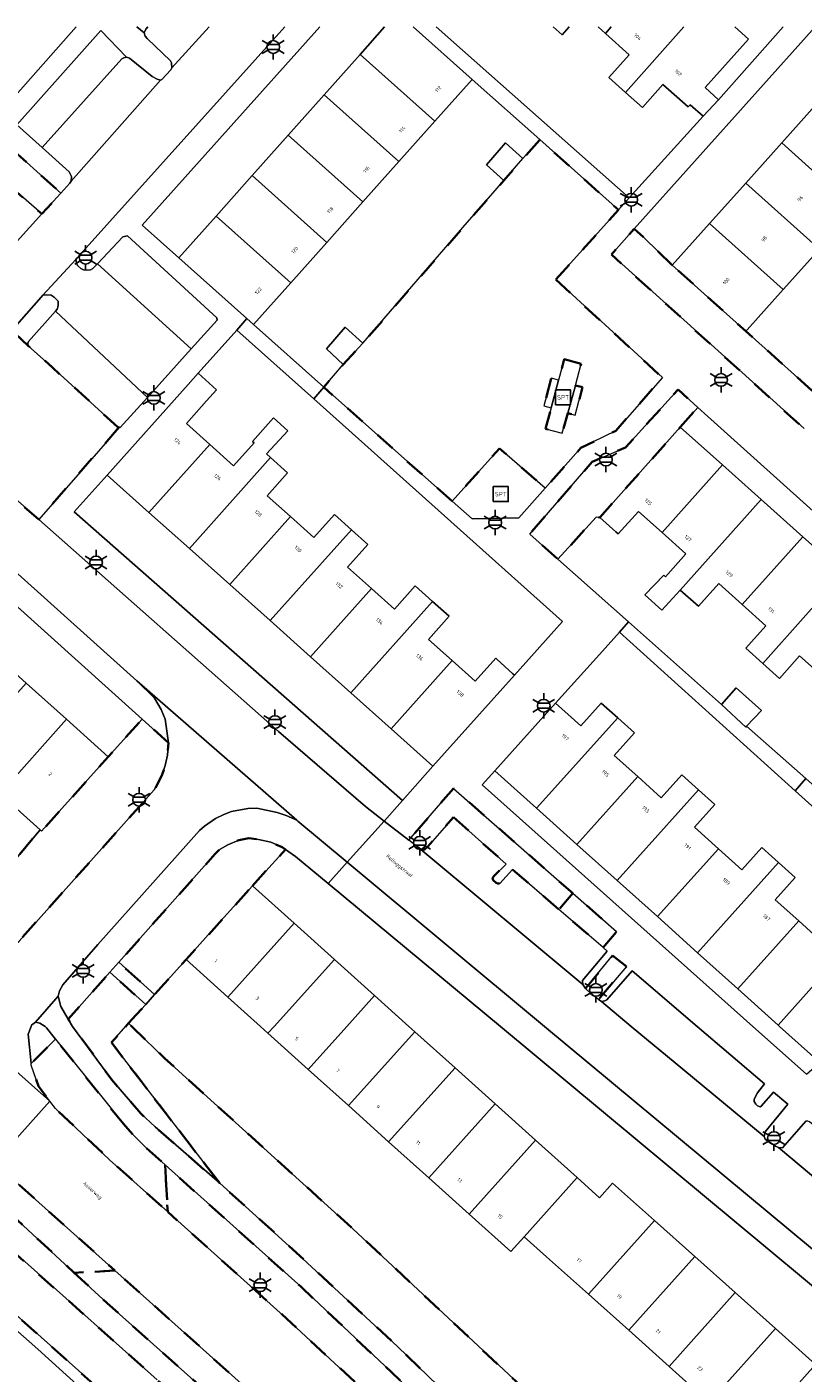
# Model space of a CAD drawing. Extents: x 105780 to 185197, y 477999 to 525027.
# Tile 100 of 256: x 106409 to 106486, y 479965 to 480100. Entities that reach past the tile are written whole.
import ezdxf
from ezdxf.enums import TextEntityAlignment as Align

# ---------------------------------------------------------------- set-up
doc = ezdxf.new("R2010")
doc.units = 0
doc.linetypes.add('XX-HIDDEN', pattern=[4, 2, -2])
for name, color, linetype, lineweight in [('B-GV-GR-HAAG_01-G', 252, 'GR-HAAG1', 13), ('B-GV-GR-MATERIAALGRENS-G', 252, 'XX-HIDDEN', 35), ('B-RO-IE-MEUBILAIR_WEGMEUBILAIR-S', 252, 'Continuous', 25), ('B-XX-KG-KADASTRAAL_BEBOUWING-G', 252, 'Continuous', 20), ('B1-WE-OG-BEBOUWING-T18', 7, 'Continuous', 18), ('B1-WE-OG-TERREIN_ERF-GV', 252, 'Continuous', 18), ('B1-WE-OG-TOPOGRAFIE-T18', 10, 'Continuous', 18), ('B1-WE-VH-VERHARDING_ASFALT-GV', 252, 'Continuous', 18), ('B1-WE-VH-VERHARDING_BETONSTRAATSTEEN-GV', 252, 'Continuous', 18), ('B1-WE-VH-VERHARDING_TEGEL-GV', 252, 'Continuous', 18), ('B1-WE-VH-VERHARDING_TEGEL_RUBBER-GV', 252, 'Continuous', 18)]:
    doc.layers.add(name, color=color, linetype=linetype, lineweight=lineweight)
doc.styles.add('NLCS-ISO', font='NLCS-ISO.ttf')
doc.styles.add('NLCS-ISO-M200-T18', font='NLCS-ISO.ttf', dxfattribs={"height": 0.36})
doc.linetypes.add('GR-HAAG1', pattern='A,6,[176,NLCS.shx,S=0.125,R=0,X=0,Y=0],-2', length=8)

# ---------------------------------------------------------------- blocks, each defined once
blk = doc.blocks.new('B-SIE-WEG_LICHTMAST-SO')
at = {"ltscale": 0.1}
for p, q in [((-1.1, 0.63), (-2.19, 1.27)), ((0, 1.27), (0, 2.53)), ((1.1, 0.63), (2.19, 1.27)), ((-1.1, -0.63), (-2.19, -1.27)), ((0, -1.27), (0, -2.53)), ((1.1, -0.63), (2.19, -1.27))]:
    blk.add_line(p, q, dxfattribs=at)
at = {"flags": 128}
for points in [[(-1.16, 0.5), (1.16, 0.5)], [(-1.16, -0.5), (1.16, -0.5)]]:
    blk.add_lwpolyline(points, dxfattribs=at)
at = {"ltscale": 0.1}
blk.add_circle((0, 0), 1.27, dxfattribs=at)
at = {"style": 'NLCS-ISO'}
blk.add_attdef('TYPE', text='', height=1.8, dxfattribs=at).set_placement((0, 2.53), align=Align.BOTTOM_CENTER)
blk = doc.blocks.new('SIE-WEG_SPEELTOESTEL-SO')
at = {"flags": 128}
blk.add_lwpolyline([(-0.75, -0.75), (0.75, -0.75), (0.75, 0.75), (-0.75, 0.75)], close=True, dxfattribs=at)
at = {"style": 'NLCS-ISO'}
blk.add_text('SPT', height=0.45, dxfattribs=at).set_placement((0, 0), align=Align.MIDDLE_CENTER)

msp = doc.modelspace()

# ---------------------------------------------------------------- linework, layer by layer
at = {"layer": 'B-GV-GR-HAAG_01-G', "flags": 128}
for points in [[(106418.253, 480096.819), (106418.447, 480096.934), (106418.729, 480096.999), (106416.167, 480099.646), (106407.735, 480090.218), (106410.287, 480087.964), (106414.424, 480092.563)], [(106422.938, 480028.363), (106420.286, 480030.748), (106416.9, 480026.975), (106410.221, 480019.531), (106410.071, 480019.666), (106404.687, 480013.276), (106401.328, 480009.621), (106401.572, 480009.483), (106404.418, 480008.109), (106406.456, 480007.693), (106407.007, 480007.781), (106407.461, 480008.049), (106407.969, 480008.523), (106421.51, 480023.673), (106422.255, 480025.108), (106422.609, 480026.095), (106422.824, 480027.14)], [(106431.332, 480014.078), (106434.636, 480017.706), (106434.298, 480017.937), (106433.183, 480018.434), (106431.932, 480018.702), (106430.977, 480018.839), (106429.978, 480018.635), (106428.879, 480018.171), (106428.082, 480017.728), (106427.608, 480017.256), (106417.952, 480006.413), (106421.537, 480003.191), (106422.487, 480004.244), (106424.686, 480006.683), (106426.901, 480009.147)], [(106418.94, 480000.31), (106419.69, 480001.142), (106420.648, 480002.204), (106417.069, 480005.421), (106414.247, 480002.252), (106412.893, 480000.731), (106413.33, 480000), (106417.26, 479994.66), (106420.16, 479991.27), (106421.58, 479989.95), (106428.05, 479984.31), (106417.212, 479998.393)]]:
    msp.add_lwpolyline(points, close=True, dxfattribs=at)
msp.add_lwpolyline([(106419.748, 480100.013), (106420.505, 480099.406), (106420.648, 480099.787), (106420.847, 480100.013)], dxfattribs=at)
at = {"layer": 'B-GV-GR-MATERIAALGRENS-G', "flags": 128}
for points in [[(106406.845, 480084.265), (106410.257, 480081.294), (106412.164, 480083.394), (106406.324, 480088.635), (106398.769, 480080.066), (106402.268, 480079.243)], [(106461.679, 480074.728), (106467.957, 480081.715), (106460.08, 480088.736), (106458.402, 480086.836), (106456.488, 480084.649), (106454.731, 480082.623), (106452.832, 480080.432), (106442.383, 480068.38), (106440.403, 480066.219), (106438.469, 480063.964), (106451.306, 480052.559), (106456.053, 480057.842), (106460.625, 480053.871), (106464.192, 480057.884), (106467.686, 480059.61), (106472.35, 480064.929)], [(106473.332, 480076.178), (106470.536, 480078.906), (106469.536, 480079.795), (106467.246, 480077.239), (106486.54, 480059.815), (106488.797, 480062.296), (106480.709, 480069.556)], [(106417.978, 480059.946), (106417.839, 480060.004), (106411.307, 480065.922), (106408.888, 480068.114), (106407.265, 480069.641), (106404.808, 480066.835), (106404.228, 480066.172), (106403.366, 480064.711), (106402.985, 480063.875), (106402.743, 480062.98), (106402.572, 480062.023), (106402.49, 480061.021), (106402.688, 480058.638), (106403.094, 480057.4), (106403.683, 480056.444), (106404.434, 480055.601), (106409.94, 480050.718)], [(106462.538, 480066.777), (106464.237, 480066.315), (106463.646, 480064.146), (106464.37, 480063.949), (106463.615, 480061.174), (106462.891, 480061.371), (106462.34, 480059.346), (106460.642, 480059.808), (106461.215, 480061.889), (106460.492, 480062.086), (106461.247, 480064.861), (106461.971, 480064.664)], [(106474.141, 480059.959), (106475.905, 480061.936), (106473.919, 480063.721), (106468.662, 480057.939), (106465.318, 480056.493), (106459.081, 480049.259), (106461.901, 480046.761), (106465.734, 480050.962), (106466.083, 480050.93)], [(106422.938, 480028.363), (106420.286, 480030.748), (106416.9, 480026.975), (106410.221, 480019.531), (106410.071, 480019.666), (106404.687, 480013.276), (106401.328, 480009.621), (106401.572, 480009.483), (106404.418, 480008.109), (106406.456, 480007.693), (106407.007, 480007.781), (106407.461, 480008.049), (106407.969, 480008.523), (106421.51, 480023.673), (106422.255, 480025.108), (106422.609, 480026.095), (106422.824, 480027.14)], [(106451.445, 480020.943), (106456.733, 480016.243), (106455.483, 480015.026), (106455.361, 480014.849), (106455.426, 480014.634), (106455.731, 480014.368), (106455.889, 480014.294), (106456.09, 480014.308), (106457.344, 480015.711), (106461.992, 480011.71), (106463.392, 480013.321), (106451.45, 480023.813), (106446.967, 480018.637), (106448.19, 480017.714), (106448.513, 480017.685), (106448.895, 480018.016)], [(106431.332, 480014.078), (106434.636, 480017.706), (106434.298, 480017.937), (106433.183, 480018.434), (106431.932, 480018.702), (106430.977, 480018.839), (106429.978, 480018.635), (106428.879, 480018.171), (106428.082, 480017.728), (106427.608, 480017.256), (106417.952, 480006.413), (106421.537, 480003.191), (106422.487, 480004.244), (106424.686, 480006.683), (106426.901, 480009.147)], [(106463.392, 480013.321), (106461.992, 480011.71), (106466.425, 480007.894), (106467.751, 480009.491)], [(106468.769, 480005.996), (106467.375, 480007.087), (106464.649, 480003.79), (106465.19, 480003.287), (106465.958, 480002.682)], [(106418.94, 480000.31), (106419.69, 480001.142), (106420.648, 480002.204), (106417.069, 480005.421), (106414.247, 480002.252), (106412.893, 480000.731), (106413.33, 480000), (106417.26, 479994.66), (106420.16, 479991.27), (106421.58, 479989.95), (106428.05, 479984.31), (106417.212, 479998.393)], [(106420.603, 479998.693), (106419.259, 480000), (106418.94, 480000.31), (106417.212, 479998.393), (106428.05, 479984.31), (106435.01, 479978.02), (106445.84, 479967.97), (106452.92, 479961.13), (106458.683, 479954.632), (106459.27, 479953.97), (106464.8, 479946.84), (106469.77, 479939.59), (106471.494, 479936.691), (106480.339, 479943.543), (106479.313, 479944.483), (106479.3, 479944.47), (106463.01, 479959.53), (106441.35, 479979.78), (106422.53, 479996.82)], [(106418.42, 479990.24), (106411.609, 479998.729), (106409.18, 479996.29), (106409.2, 479996.12), (106409.91, 479994.02), (106411.068, 479992.51), (106411.62, 479991.79), (106417.03, 479986.66), (106422.845, 479981.441), (106422.592, 479986.137), (106420.65, 479987.88), (106419.48, 479989.06)], [(106405.47, 479986.32), (106404.16, 479987.06), (106402.832, 479987.445), (106401.65, 479984.75), (106405.17, 479982.99), (106405.59, 479982.65), (106413.504, 479975.344), (106417.568, 479975.563), (106406.78, 479985.21)], [(106422.592, 479986.137), (106422.845, 479981.441), (106434.78, 479970.73), (106443.35, 479962.76), (106449.91, 479956.13), (106455.8, 479949.16), (106461.74, 479941.33), (106462.934, 479939.598), (106467.11, 479933.54), (106471.38, 479926.055), (106472.124, 479924.751), (106472.86, 479923.46), (106474.232, 479920.508), (106474.865, 479919.147), (106477.516, 479920.438), (106476.86, 479921.787), (106475.32, 479924.95), (106474.733, 479926.092), (106474.047, 479927.426), (106471.85, 479931.7), (106468.45, 479937.4), (106465.732, 479941.468), (106465.45, 479941.89), (106462.04, 479946.73), (106458.6, 479951.17), (106454.36, 479956.15), (106450.9, 479959.89), (106445.21, 479965.42), (106436.19, 479973.93)], [(106405.37, 479979.27), (106404.08, 479980.34), (106400.143, 479982.664), (106397.702, 479980.019), (106418.599, 479961.389), (106419.387, 479960.687), (106427.37, 479953.57), (106430.67, 479950.46), (106443.35, 479934.17), (106443.85, 479933.59), (106446.51, 479930.08), (106446.507, 479930.078), (106447.322, 479929.029), (106447.77, 479929.49), (106452.44, 479922.62), (106453.243, 479921.365), (106455.85, 479915.96), (106455.47, 479915.78), (106458.97, 479909.22), (106461.74, 479903.54), (106464.18, 479894.179), (106464.37, 479894.2), (106471.55, 479867.87), (106471.75, 479862.77), (106474.03, 479826.461), (106477.342, 479850.052), (106476.95, 479857.3), (106476.38, 479866.31), (106475.74, 479871.99), (106474.16, 479880.85), (106472.43, 479888.14), (106470.08, 479896.05), (106465.37, 479908.43), (106461.02, 479917.57), (106457.27, 479924.51), (106452.87, 479931.19), (106448.87, 479936.59), (106448.3, 479937.36), (106441.86, 479945.41), (106434.57, 479952.97), (106426.37, 479960.57), (106422.529, 479963.989), (106421.799, 479964.639)], [(106417.568, 479975.563), (106413.504, 479975.344), (106416.78, 479972.32), (106433.48, 479957.43), (106440.63, 479950.24), (106444.176, 479946.131), (106448.31, 479941.34), (106454.29, 479933.31), (106459.14, 479926.08), (106463.16, 479918.84), (106466.47, 479911.88), (106469.63, 479904.54), (106472.3, 479897.27), (106474.4, 479890.43), (106476.2, 479882.86), (106477.51, 479875.61), (106478.54, 479868.64), (106479.072, 479863.026), (106479.2, 479861.67), (106480.42, 479840.32), (106480.526, 479837.91), (106483.197, 479840.849), (106482.29, 479856.86), (106481.71, 479866.38), (106480.65, 479874.68), (106479.65, 479880.29), (106477.74, 479888.89), (106474.16, 479900.65), (106469.95, 479911.29), (106465.61, 479920.33), (106462.11, 479926.65), (106458.23, 479932.77), (106452.66, 479940.71), (106447.41, 479947.15), (106442, 479953.12), (106437.94, 479957.2), (106434.3, 479960.6)]]:
    msp.add_lwpolyline(points, close=True, dxfattribs=at)
at = {"layer": 'B-XX-KG-KADASTRAAL_BEBOUWING-G', "flags": 128}
for points in [[(106444.559, 480100.013), (106442.096, 480097.249), (106449.585, 480090.574), (106453.318, 480094.763), (106447.428, 480100.013)], [(106461.428, 480100.013), (106462.311, 480099.225), (106463.014, 480100.013)], [(106465.915, 480100.013), (106466.651, 480099.356), (106467.237, 480100.013)], [(106467.237, 480100.013), (106466.651, 480099.356), (106469.032, 480097.232), (106466.998, 480094.952), (106468.671, 480093.46), (106474.514, 480100.013)], [(106474.514, 480100.013), (106468.671, 480093.46), (106470.352, 480091.961), (106472.396, 480094.252), (106474.918, 480092.003), (106475.122, 480092.232), (106476.423, 480091.072), (106477.98, 480092.716), (106476.642, 480093.936), (106480.979, 480098.799), (106479.618, 480100.013)]]:
    msp.add_lwpolyline(points, dxfattribs=at)
for points in [[(106442.096, 480097.249), (106438.495, 480093.21), (106445.984, 480086.535), (106449.585, 480090.574)], [(106438.495, 480093.21), (106434.895, 480089.17), (106442.384, 480082.495), (106445.984, 480086.535)], [(106487.928, 480092.438), (106484.312, 480088.41), (106491.689, 480081.788), (106495.305, 480085.815)], [(106434.895, 480089.17), (106431.294, 480085.13), (106438.783, 480078.455), (106442.384, 480082.495)], [(106458.402, 480086.836), (106456.668, 480088.409), (106454.744, 480086.2), (106456.488, 480084.649)], [(106484.312, 480088.41), (106480.697, 480084.382), (106488.074, 480077.76), (106491.689, 480081.788)], [(106431.294, 480085.13), (106427.694, 480081.091), (106435.183, 480074.416), (106438.783, 480078.455)], [(106480.697, 480084.382), (106477.081, 480080.355), (106484.458, 480073.733), (106488.074, 480077.76)], [(106427.694, 480081.091), (106423.96, 480076.902), (106430.778, 480070.825), (106431.449, 480070.227), (106435.183, 480074.416)], [(106477.081, 480080.355), (106473.332, 480076.178), (106480.709, 480069.556), (106480.836, 480069.698), (106484.458, 480073.733)], [(106442.383, 480068.38), (106440.603, 480069.962), (106438.725, 480067.807), (106440.403, 480066.219)], [(106427.054, 480058.229), (106424.716, 480060.319), (106426.744, 480062.587), (106427.744, 480063.705), (106425.895, 480065.359), (106424.895, 480064.241), (106416.789, 480055.175), (106420.976, 480051.431)], [(106433.146, 480056.916), (106432.74, 480057.278), (106434.868, 480059.606), (106433.429, 480060.891), (106431.34, 480058.531), (106431.499, 480058.388), (106429.445, 480056.091), (106427.054, 480058.229), (106420.976, 480051.431), (106425.014, 480047.821)], [(106478.365, 480056.189), (106474.141, 480059.959), (106466.083, 480050.93), (106467.711, 480049.477), (106467.935, 480049.277), (106469.95, 480051.535), (106472.322, 480049.418)], [(106435.132, 480051.012), (106432.799, 480053.098), (106434.85, 480055.392), (106433.146, 480056.916), (106425.014, 480047.821), (106429.051, 480044.211)], [(106482.235, 480052.736), (106478.365, 480056.189), (106472.322, 480049.418), (106474.704, 480047.292), (106472.65, 480044.99), (106472.485, 480045.137), (106470.594, 480043.179), (106472.287, 480041.641), (106474.138, 480043.662)], [(106486.42, 480049.001), (106482.235, 480052.736), (106474.138, 480043.662), (106475.958, 480042.038), (106477.989, 480044.314), (106480.354, 480042.204)], [(106441.226, 480049.7), (106439.537, 480051.21), (106437.482, 480048.911), (106435.132, 480051.012), (106429.051, 480044.211), (106433.089, 480040.601)], [(106443.232, 480043.817), (106440.834, 480045.961), (106442.866, 480048.234), (106441.226, 480049.7), (106433.089, 480040.601), (106437.127, 480036.99)], [(106490.472, 480045.385), (106486.42, 480049.001), (106480.354, 480042.204), (106482.721, 480040.092), (106480.705, 480037.834), (106482.391, 480036.329)], [(106494.483, 480041.806), (106490.472, 480045.385), (106482.391, 480036.329), (106484.081, 480034.821), (106486.092, 480037.074), (106488.412, 480035.003)], [(106449.344, 480042.527), (106447.614, 480044.073), (106445.54, 480041.754), (106443.232, 480043.817), (106437.127, 480036.99), (106441.165, 480033.38)], [(106451.31, 480036.599), (106448.938, 480038.72), (106451.01, 480041.037), (106449.344, 480042.527), (106441.165, 480033.38), (106445.203, 480029.77)], [(106457.555, 480035.159), (106457.404, 480035.294), (106455.789, 480036.737), (106455.678, 480036.837), (106453.619, 480034.534), (106451.31, 480036.599), (106445.203, 480029.77), (106449.39, 480026.026)], [(106412.717, 480030.728), (106408.682, 480034.348), (106402.004, 480026.903), (106406.038, 480023.284)], [(106478.274, 480032.197), (106480.707, 480029.949), (106480.785, 480030.033), (106482.263, 480031.626), (106479.744, 480033.884)], [(106467.886, 480030.871), (106466.23, 480032.358), (106464.189, 480030.085), (106461.67, 480032.347), (106455.594, 480025.581), (106459.769, 480021.832)], [(106412.717, 480030.728), (106406.038, 480023.284), (106410.071, 480019.666), (106410.221, 480019.531), (106416.9, 480026.975)], [(106469.882, 480024.994), (106467.522, 480027.114), (106469.552, 480029.375), (106467.886, 480030.871), (106459.769, 480021.832), (106463.796, 480018.216)], [(106475.958, 480023.66), (106474.289, 480025.158), (106472.24, 480022.877), (106469.882, 480024.994), (106463.796, 480018.216), (106467.822, 480014.6)], [(106477.955, 480017.784), (106475.56, 480019.935), (106477.59, 480022.195), (106475.958, 480023.66), (106467.822, 480014.6), (106471.849, 480010.984)], [(106483.989, 480016.403), (106482.306, 480017.915), (106480.298, 480015.68), (106477.955, 480017.784), (106471.849, 480010.984), (106475.876, 480007.368)], [(106486.007, 480010.551), (106483.642, 480012.675), (106485.651, 480014.911), (106483.989, 480016.403), (106475.876, 480007.368), (106479.902, 480003.753)], [(106435.506, 480010.327), (106431.332, 480014.078), (106426.901, 480009.147), (106424.686, 480006.683), (106428.859, 480002.932)], [(106492.063, 480009.194), (106493.065, 480010.31), (106491.347, 480011.853), (106490.345, 480010.737), (106488.316, 480008.477), (106486.007, 480010.551), (106479.902, 480003.753), (106483.929, 480000.136)], [(106439.531, 480006.709), (106435.506, 480010.327), (106428.859, 480002.932), (106432.121, 480000), (106432.884, 479999.314), (106433.501, 480000)], [(106494.162, 480003.131), (106491.589, 480005.441), (106493.666, 480007.754), (106492.063, 480009.194), (106483.929, 480000.136), (106484.081, 480000), (106488.104, 479996.387), (106491.35, 480000)], [(106443.556, 480003.091), (106439.531, 480006.709), (106433.501, 480000), (106432.884, 479999.314), (106436.91, 479995.696), (106440.778, 480000)], [(106447.581, 479999.473), (106446.995, 480000), (106443.556, 480003.091), (106440.778, 480000), (106436.91, 479995.696), (106440.935, 479992.078)], [(106451.606, 479995.856), (106447.581, 479999.473), (106440.935, 479992.078), (106444.959, 479988.461)], [(106455.631, 479992.238), (106451.606, 479995.856), (106444.959, 479988.461), (106448.985, 479984.843)], [(106459.657, 479988.62), (106455.631, 479992.238), (106448.985, 479984.843), (106453.01, 479981.225)], [(106463.831, 479984.868), (106459.657, 479988.62), (106453.01, 479981.225), (106457.184, 479977.473), (106458.514, 479978.952)], [(106471.559, 479980.586), (106467.376, 479984.326), (106466.065, 479982.86), (106463.831, 479984.868), (106458.514, 479978.952), (106460.769, 479976.936), (106464.951, 479973.197)], [(106475.592, 479976.98), (106471.559, 479980.586), (106464.951, 479973.197), (106468.985, 479969.59)], [(106479.626, 479973.374), (106475.592, 479976.98), (106468.985, 479969.59), (106473.019, 479965.983)], [(106483.659, 479969.767), (106479.626, 479973.374), (106473.019, 479965.983), (106477.052, 479962.377)], [(106487.693, 479966.161), (106483.659, 479969.767), (106477.052, 479962.377), (106481.086, 479958.77)]]:
    msp.add_lwpolyline(points, close=True, dxfattribs=at)
at = {"layer": 'B1-WE-OG-TERREIN_ERF-GV', "flags": 128}
for points in [[(106388.045, 480100.013), (106389.714, 480098.495), (106402.243, 480087.104), (106413.688, 480100.013)], [(106438.065, 480100.013), (106420.28, 480080.182), (106423.96, 480076.902), (106427.694, 480081.091), (106431.294, 480085.13), (106434.895, 480089.17), (106438.495, 480093.21), (106442.096, 480097.249)], [(106442.096, 480097.249), (106444.559, 480100.013)], [(106449.701, 480100.013), (106469.032, 480082.917), (106476.423, 480091.072), (106475.122, 480092.232), (106474.918, 480092.003), (106472.396, 480094.252), (106470.352, 480091.961), (106468.671, 480093.46), (106466.998, 480094.952), (106469.032, 480097.232)], [(106463.014, 480100.013), (106462.311, 480099.225), (106461.428, 480100.013)], [(106469.032, 480097.232), (106466.651, 480099.356), (106465.915, 480100.013)], [(106487.65, 480100.013), (106469.536, 480079.795), (106470.536, 480078.906), (106473.332, 480076.178), (106477.081, 480080.355), (106480.697, 480084.382), (106484.312, 480088.41), (106487.928, 480092.438), (106491.543, 480096.465)], [(106479.618, 480100.013), (106480.979, 480098.799), (106476.642, 480093.936), (106477.98, 480092.716), (106484.43, 480100.013)], [(106508.05, 480100.013), (106506.151, 480097.898), (106502.536, 480093.87), (106498.92, 480089.843), (106495.305, 480085.815), (106491.689, 480081.788), (106488.074, 480077.76), (106484.458, 480073.733), (106480.836, 480069.698), (106480.709, 480069.556), (106488.797, 480062.296), (106489.676, 480061.507), (106504.112, 480077.604), (106505.721, 480076.162), (106513.766, 480085.124)], [(106488.412, 480035.003), (106486.092, 480037.074), (106484.081, 480034.821), (106482.391, 480036.329), (106480.705, 480037.834), (106482.721, 480040.092), (106480.354, 480042.204), (106477.989, 480044.314), (106475.958, 480042.038), (106474.138, 480043.662), (106472.287, 480041.641), (106470.594, 480043.179), (106472.485, 480045.137), (106472.65, 480044.99), (106474.704, 480047.292), (106472.322, 480049.418), (106469.95, 480051.535), (106467.935, 480049.277), (106467.711, 480049.477), (106466.083, 480050.93), (106465.734, 480050.962), (106461.901, 480046.761), (106468.964, 480040.479), (106478.274, 480032.197), (106479.744, 480033.884), (106482.263, 480031.626), (106480.785, 480030.033), (106486.702, 480024.791)], [(106496.725, 480013.6), (106485.658, 480023.578), (106468.051, 480039.452), (106466.05, 480037.224), (106461.67, 480032.347), (106464.189, 480030.085), (106466.23, 480032.358), (106467.886, 480030.871), (106469.552, 480029.375), (106467.522, 480027.114), (106469.882, 480024.994), (106472.24, 480022.877), (106474.289, 480025.158), (106475.958, 480023.66), (106477.59, 480022.195), (106475.56, 480019.935), (106477.955, 480017.784), (106480.298, 480015.68), (106482.306, 480017.915), (106483.989, 480016.403), (106485.651, 480014.911), (106483.642, 480012.675), (106486.007, 480010.551), (106488.316, 480008.477)], [(106496.592, 479966.366), (106456.139, 480000), (106438.911, 480014.304), (106435.644, 480017.017), (106434.636, 480017.706), (106431.332, 480014.078), (106435.506, 480010.327), (106439.531, 480006.709), (106443.556, 480003.091), (106446.995, 480000), (106447.581, 479999.473), (106451.606, 479995.856), (106455.631, 479992.238), (106459.657, 479988.62), (106463.831, 479984.868), (106466.065, 479982.86), (106467.376, 479984.326), (106471.559, 479980.586), (106475.592, 479976.98), (106479.626, 479973.374), (106483.659, 479969.767), (106487.693, 479966.161)], [(106477.052, 479962.377), (106473.019, 479965.983), (106468.985, 479969.59), (106464.951, 479973.197), (106460.769, 479976.936), (106458.514, 479978.952), (106457.184, 479977.473), (106453.01, 479981.225), (106448.985, 479984.843), (106444.959, 479988.461), (106440.935, 479992.078), (106436.91, 479995.696), (106432.884, 479999.314), (106432.121, 480000), (106428.859, 480002.932), (106424.686, 480006.683), (106422.487, 480004.244), (106421.537, 480003.191), (106420.648, 480002.204), (106419.69, 480001.142), (106418.94, 480000.31), (106419.259, 480000), (106420.603, 479998.693), (106422.53, 479996.82), (106441.35, 479979.78), (106463.01, 479959.53)], [(106429.43, 479949.95), (106409.84, 479967.69), (106396.89, 479979.139), (106394.65, 479976.711), (106395.752, 479975.694), (106392.227, 479971.875), (106391.125, 479972.892), (106389.041, 479970.634), (106391.614, 479968.322), (106394.551, 479971.592), (106394.221, 479971.889), (106396.519, 479974.447), (106398.447, 479972.715), (106396.88, 479970.97), (106396.16, 479970.146), (106397.852, 479968.626), (106394.928, 479965.372), (106397.281, 479963.258)]]:
    msp.add_lwpolyline(points, dxfattribs=at)
for points in [[(106452.832, 480080.432), (106454.731, 480082.623), (106456.488, 480084.649), (106454.744, 480086.2), (106456.668, 480088.409), (106458.402, 480086.836), (106460.08, 480088.736), (106453.318, 480094.763), (106449.585, 480090.574), (106445.984, 480086.535), (106442.384, 480082.495), (106438.783, 480078.455), (106435.183, 480074.416), (106431.449, 480070.227), (106438.469, 480063.964), (106440.403, 480066.219), (106438.725, 480067.807), (106440.603, 480069.962), (106442.383, 480068.38)], [(106429.757, 480069.679), (106425.895, 480065.359), (106427.744, 480063.705), (106426.744, 480062.587), (106424.716, 480060.319), (106427.054, 480058.229), (106429.445, 480056.091), (106431.499, 480058.388), (106431.34, 480058.531), (106433.429, 480060.891), (106434.868, 480059.606), (106432.74, 480057.278), (106433.146, 480056.916), (106434.85, 480055.392), (106432.799, 480053.098), (106435.132, 480051.012), (106437.482, 480048.911), (106439.537, 480051.21), (106441.226, 480049.7), (106442.866, 480048.234), (106440.834, 480045.961), (106443.232, 480043.817), (106445.54, 480041.754), (106447.614, 480044.073), (106449.344, 480042.527), (106451.01, 480041.037), (106448.938, 480038.72), (106451.31, 480036.599), (106453.619, 480034.534), (106455.678, 480036.837), (106455.789, 480036.737), (106457.404, 480035.294), (106457.555, 480035.159), (106462.355, 480040.528), (106437.458, 480062.793)], [(106475.905, 480061.936), (106474.141, 480059.959), (106478.365, 480056.189), (106482.235, 480052.736), (106486.42, 480049.001), (106490.472, 480045.385), (106494.483, 480041.806), (106498.682, 480038.059), (106498.883, 480038.376), (106500.286, 480040.03)], [(106389.553, 480058.39), (106387.725, 480059.982), (106384.329, 480056.197), (106388.512, 480052.444), (106392.546, 480048.825), (106396.58, 480045.205), (106400.614, 480041.586), (106404.649, 480037.967), (106408.682, 480034.348), (106412.717, 480030.728), (106416.9, 480026.975), (106420.286, 480030.748)], [(106420.976, 480051.431), (106416.789, 480055.175), (106413.499, 480051.495), (106446.337, 480022.611), (106449.39, 480026.026), (106445.203, 480029.77), (106441.165, 480033.38), (106437.127, 480036.99), (106433.089, 480040.601), (106429.051, 480044.211), (106425.014, 480047.821)], [(106381.833, 480045), (106377.65, 480048.753), (106375.57, 480050.565), (106370.225, 480044.427), (106404.687, 480013.276), (106410.071, 480019.666), (106406.038, 480023.284), (106402.004, 480026.903), (106397.97, 480030.523), (106393.936, 480034.142), (106389.901, 480037.761), (106385.868, 480041.38)], [(106467.822, 480014.6), (106463.796, 480018.216), (106459.769, 480021.832), (106455.594, 480025.581), (106454.316, 480024.157), (106481.421, 480000), (106486.765, 479995.237), (106488.104, 479996.387), (106484.081, 480000), (106483.929, 480000.136), (106479.902, 480003.753), (106475.876, 480007.368), (106471.849, 480010.984)], [(106397.702, 479980.019), (106396.89, 479979.139), (106409.84, 479967.69), (106429.43, 479949.95), (106445.34, 479929.49), (106446.507, 479930.078), (106446.51, 479930.08), (106443.85, 479933.59), (106443.35, 479934.17), (106430.67, 479950.46), (106427.37, 479953.57), (106419.387, 479960.687), (106418.599, 479961.389)]]:
    msp.add_lwpolyline(points, close=True, dxfattribs=at)
at = {"layer": 'B1-WE-VH-VERHARDING_ASFALT-GV', "flags": 128}
for points in [[(106426.988, 480100.013), (106423.278, 480095.917), (106423.174, 480095.724), (106422.277, 480094.767), (106422.132, 480094.673), (106413.188, 480084.585), (106413.067, 480084.374), (106412.164, 480083.394), (106410.257, 480081.294), (106395.393, 480064.896)], [(106407.265, 480069.641), (106410.174, 480072.964), (106410.352, 480073.158), (106413.642, 480076.737), (106413.786, 480076.894), (106434.567, 480100.013)], [(106328.846, 480059.061), (106318.984, 480067.134), (106318.95, 480067.165), (106318.917, 480067.197), (106318.391, 480067.695), (106316.245, 480065.219), (106334.088, 480050.617), (106335.959, 480048.981), (106337.514, 480047.536), (106346.821, 480039.202), (106357.226, 480029.884), (106382.073, 480007.467), (106385.14, 480004.7), (106389.778, 480000.58), (106390.346, 480000), (106390.562, 479999.78), (106405.47, 479986.32), (106411.068, 479992.51), (106396.328, 480005.61), (106393.813, 480007.795), (106385.049, 480015.684), (106362.597, 480035.894)], [(106391.254, 480060.162), (106419.744, 480034.592), (106435.784, 480020.623), (106435.876, 480020.546), (106440.817, 480016.431), (106444.495, 480020.548), (106442.628, 480021.99), (106433.939, 480029.494), (106409.94, 480050.718), (106404.434, 480055.601)], [(106396.328, 480005.61), (106411.068, 479992.51), (106409.91, 479994.02), (106409.2, 479996.12), (106409.18, 479996.29), (106408.9, 479999.24), (106409.179, 480000), (106409.23, 480000.14), (106409.61, 480000.42), (106411.87, 480003.02), (106412.03, 480003.57), (106412.34, 480004.17), (106415.86, 480008.2), (106426.046, 480019.596), (106426.538, 480020.052), (106427.634, 480020.803), (106428.451, 480021.197), (106429.223, 480021.504), (106430.874, 480021.803), (106431.783, 480021.832), (106433.788, 480021.413), (106434.72, 480021.106), (106435.784, 480020.623), (106419.744, 480034.592), (106421.536, 480032.842), (106422.188, 480031.705), (106422.61, 480030.738), (106422.938, 480028.363), (106422.824, 480027.14), (106422.609, 480026.095), (106422.255, 480025.108), (106421.51, 480023.673), (106407.969, 480008.523)], [(106498.208, 479975.953), (106483.991, 479987.872), (106483.667, 479988.017), (106482.657, 479988.707), (106482.553, 479988.987), (106474.406, 479995.717), (106469.221, 480000), (106466.265, 480002.487), (106465.958, 480002.682), (106465.19, 480003.287), (106464.649, 480003.79), (106464.386, 480004.177), (106448.19, 480017.714), (106446.967, 480018.637), (106444.495, 480020.548), (106440.817, 480016.431), (106460.549, 480000), (106491.914, 479973.949)], [(106452.92, 479961.13), (106445.84, 479967.97), (106435.01, 479978.02), (106428.05, 479984.31), (106421.58, 479989.95), (106420.16, 479991.27), (106417.26, 479994.66), (106413.33, 480000), (106412.893, 480000.731), (106412.14, 480001.99), (106411.87, 480003.02), (106409.61, 480000.42), (106410.06, 480000.34), (106410.572, 480000), (106410.73, 479999.86), (106411.609, 479998.729), (106418.42, 479990.24), (106419.48, 479989.06), (106420.65, 479987.88), (106422.592, 479986.137), (106436.19, 479973.93), (106445.21, 479965.42), (106450.9, 479959.89)], [(106443.35, 479962.76), (106434.78, 479970.73), (106422.845, 479981.441), (106417.03, 479986.66), (106411.62, 479991.79), (106411.068, 479992.51), (106405.47, 479986.32), (106406.78, 479985.21), (106417.568, 479975.563), (106434.3, 479960.6)], [(106433.48, 479957.43), (106416.78, 479972.32), (106413.504, 479975.344), (106405.59, 479982.65), (106405.17, 479982.99), (106401.65, 479984.75), (106398.9, 479986.24), (106398.03, 479986.95), (106394.81, 479984.37), (106395.54, 479984.57), (106396.55, 479984.58), (106397.54, 479984.2), (106398.232, 479983.792), (106400.143, 479982.664), (106404.08, 479980.34), (106405.37, 479979.27), (106421.799, 479964.639)]]:
    msp.add_lwpolyline(points, dxfattribs=at)
at = {"layer": 'B1-WE-VH-VERHARDING_BETONSTRAATSTEEN-GV', "flags": 128}
msp.add_lwpolyline([(106420.847, 480100.013), (106420.648, 480099.787), (106420.505, 480099.406), (106420.578, 480099.09), (106420.78, 480098.851), (106423.129, 480096.615), (106423.226, 480096.436), (106423.278, 480095.917), (106426.988, 480100.013)], dxfattribs=at)
for points in [[(106422.132, 480094.673), (106421.787, 480094.784), (106421.28, 480095.036), (106419.041, 480096.891), (106418.729, 480096.999), (106418.447, 480096.934), (106418.253, 480096.819), (106414.424, 480092.563), (106410.287, 480087.964), (106412.989, 480085.516), (106413.207, 480085.042), (106413.188, 480084.585)], [(106410.257, 480081.294), (106406.845, 480084.265), (106402.268, 480079.243), (106401.439, 480078.333), (106399.542, 480076.252), (106393.83, 480069.986), (106393.13, 480069.217), (106391.936, 480067.907), (106395.393, 480064.896)], [(106418.816, 480079.115), (106418.368, 480078.999), (106415.831, 480076.314), (106425.201, 480067.802), (106427.805, 480070.686), (106427.773, 480070.903)], [(106415.831, 480076.314), (106415.362, 480075.838), (106415.118, 480075.703), (106414.699, 480075.657), (106414.407, 480075.721), (106414.145, 480075.855), (106413.821, 480076.136), (106413.718, 480076.416), (106413.642, 480076.737), (106410.352, 480073.158), (106410.765, 480073.208), (106411.173, 480073.168), (106411.474, 480072.969), (106411.874, 480072.558), (106411.87, 480072.119), (106411.793, 480071.776), (106411.621, 480071.583), (106420.81, 480062.941), (106425.201, 480067.802)], [(106411.621, 480071.583), (106408.91, 480068.538), (106408.836, 480068.381), (106408.888, 480068.114), (106411.307, 480065.922), (106417.839, 480060.004), (106417.978, 480059.946), (106418.096, 480059.937), (106420.81, 480062.941)], [(106457.344, 480015.711), (106456.09, 480014.308), (106455.889, 480014.294), (106455.731, 480014.368), (106455.426, 480014.634), (106455.361, 480014.849), (106455.483, 480015.026), (106456.733, 480016.243), (106451.445, 480020.943), (106448.895, 480018.016), (106448.513, 480017.685), (106448.19, 480017.714), (106464.386, 480004.177), (106464.358, 480004.58), (106466.839, 480007.537), (106466.425, 480007.894), (106461.992, 480011.71)], [(106475.835, 480000), (106469.321, 480005.564), (106466.787, 480002.655), (106466.608, 480002.558), (106466.265, 480002.487), (106469.221, 480000), (106474.406, 479995.717), (106482.553, 479988.987), (106482.655, 479989.467), (106484.896, 479992.221), (106483.479, 479993.423), (106482.244, 479992.004), (106482.129, 479991.946), (106481.885, 479992.064), (106481.705, 479992.221), (106481.552, 479992.48), (106481.536, 479992.715), (106481.88, 479993.364), (106482.561, 479994.255)], [(106487.094, 479990.465), (106486.921, 479990.521), (106486.702, 479990.522), (106484.371, 479987.846), (106483.991, 479987.872), (106498.208, 479975.953), (106498.18, 479976.357), (106498.28, 479976.617), (106500.563, 479979.492)]]:
    msp.add_lwpolyline(points, close=True, dxfattribs=at)
at = {"layer": 'B1-WE-VH-VERHARDING_TEGEL-GV', "flags": 128}
for points in [[(106413.688, 480100.013), (106402.243, 480087.104)], [(106413.207, 480085.042), (106412.989, 480085.516), (106410.287, 480087.964), (106407.735, 480090.218), (106416.167, 480099.646), (106418.729, 480096.999), (106419.041, 480096.891), (106421.28, 480095.036), (106421.787, 480094.784), (106422.132, 480094.673), (106422.277, 480094.767), (106423.174, 480095.724), (106423.278, 480095.917), (106423.226, 480096.436), (106423.129, 480096.615), (106420.78, 480098.851), (106420.578, 480099.09), (106420.505, 480099.406), (106419.748, 480100.013)], [(106434.567, 480100.013), (106413.786, 480076.894), (106413.642, 480076.737), (106413.718, 480076.416), (106413.821, 480076.136), (106414.145, 480075.855), (106414.407, 480075.721), (106414.699, 480075.657), (106415.118, 480075.703), (106415.362, 480075.838), (106415.831, 480076.314), (106418.368, 480078.999), (106418.816, 480079.115), (106427.773, 480070.903), (106427.805, 480070.686), (106425.201, 480067.802), (106420.81, 480062.941), (106418.096, 480059.937), (106417.978, 480059.946), (106409.94, 480050.718), (106433.939, 480029.494), (106442.628, 480021.99), (106444.495, 480020.548), (106446.337, 480022.611), (106413.499, 480051.495), (106416.789, 480055.175)], [(106416.789, 480055.175), (106424.895, 480064.241), (106425.895, 480065.359), (106429.757, 480069.679), (106430.778, 480070.825), (106423.96, 480076.902), (106420.28, 480080.182), (106438.065, 480100.013)], [(106484.43, 480100.013), (106477.98, 480092.716), (106476.423, 480091.072), (106469.032, 480082.917), (106467.957, 480081.715), (106461.679, 480074.728), (106472.35, 480064.929), (106467.686, 480059.61), (106464.192, 480057.884), (106460.625, 480053.871), (106457.973, 480050.887), (106453.303, 480050.785), (106451.306, 480052.559), (106438.469, 480063.964), (106437.458, 480062.793), (106462.355, 480040.528), (106457.555, 480035.159), (106449.39, 480026.026), (106446.337, 480022.611), (106444.495, 480020.548), (106446.967, 480018.637), (106451.45, 480023.813), (106463.392, 480013.321), (106467.751, 480009.491), (106466.425, 480007.894), (106466.839, 480007.537), (106464.358, 480004.58), (106464.386, 480004.177), (106464.649, 480003.79), (106467.375, 480007.087), (106468.769, 480005.996), (106465.958, 480002.682), (106466.265, 480002.487), (106466.608, 480002.558), (106466.787, 480002.655), (106469.321, 480005.564), (106475.835, 480000), (106482.561, 479994.255), (106481.88, 479993.364), (106481.536, 479992.715), (106481.552, 479992.48), (106481.705, 479992.221), (106481.885, 479992.064), (106482.129, 479991.946), (106482.244, 479992.004), (106483.479, 479993.423), (106484.896, 479992.221), (106482.655, 479989.467), (106482.553, 479988.987), (106482.657, 479988.707), (106483.667, 479988.017), (106483.991, 479987.872), (106484.371, 479987.846), (106486.702, 479990.522)], [(106447.428, 480100.013), (106453.318, 480094.763), (106460.08, 480088.736), (106467.957, 480081.715), (106469.032, 480082.917), (106449.701, 480100.013)], [(106486.54, 480059.815), (106467.246, 480077.239), (106469.536, 480079.795), (106487.65, 480100.013)], [(106406.324, 480088.635), (106412.164, 480083.394), (106413.067, 480084.374), (106413.188, 480084.585), (106413.207, 480085.042)], [(106486.765, 479995.237), (106481.421, 480000), (106454.316, 480024.157), (106455.594, 480025.581), (106461.67, 480032.347), (106466.05, 480037.224), (106468.051, 480039.452), (106468.964, 480040.479), (106461.901, 480046.761), (106459.081, 480049.259), (106465.318, 480056.493), (106468.662, 480057.939), (106473.919, 480063.721), (106475.905, 480061.936)], [(106475.905, 480061.936), (106500.286, 480040.03)], [(106389.553, 480058.39), (106420.286, 480030.748), (106422.938, 480028.363), (106422.61, 480030.738), (106422.188, 480031.705), (106421.536, 480032.842), (106419.744, 480034.592), (106391.254, 480060.162)], [(106491.914, 479973.949), (106460.549, 480000), (106440.817, 480016.431), (106438.911, 480014.304), (106456.139, 480000), (106496.592, 479966.366)]]:
    msp.add_lwpolyline(points, dxfattribs=at)
for points in [[(106411.621, 480071.583), (106411.793, 480071.776), (106411.87, 480072.119), (106411.874, 480072.558), (106411.474, 480072.969), (106411.173, 480073.168), (106410.765, 480073.208), (106410.352, 480073.158), (106410.174, 480072.964), (106407.265, 480069.641), (106408.888, 480068.114), (106408.836, 480068.381), (106408.91, 480068.538)], [(106431.449, 480070.227), (106430.778, 480070.825), (106429.757, 480069.679), (106437.458, 480062.793), (106438.469, 480063.964)], [(106461.971, 480064.664), (106461.247, 480064.861), (106460.492, 480062.086), (106461.215, 480061.889)], [(106464.37, 480063.949), (106463.646, 480064.146), (106462.891, 480061.371), (106463.615, 480061.174)], [(106460.625, 480053.871), (106456.053, 480057.842), (106451.306, 480052.559), (106453.303, 480050.785), (106457.973, 480050.887)], [(106480.785, 480030.033), (106480.707, 480029.949), (106478.274, 480032.197), (106468.964, 480040.479), (106468.051, 480039.452), (106485.658, 480023.578), (106486.702, 480024.791)], [(106492.459, 480019.691), (106486.702, 480024.791), (106485.658, 480023.578), (106496.725, 480013.6), (106496.874, 480013.759), (106500.757, 480010.474), (106501.804, 480009.588), (106506.159, 480014.409), (106507.584, 480015.987), (106507.908, 480015.705), (106508.533, 480016.423), (106511.63, 480019.851), (106511.514, 480019.955), (106511.471, 480020.087), (106506.855, 480024.108), (106505.838, 480022.94), (106506.051, 480022.754), (106508.856, 480020.312), (106504.698, 480015.738), (106504.321, 480015.323), (106501.287, 480011.986), (106498.553, 480014.372), (106497.947, 480014.901)], [(106427.608, 480017.256), (106428.082, 480017.728), (106428.879, 480018.171), (106429.978, 480018.635), (106430.977, 480018.839), (106431.932, 480018.702), (106433.183, 480018.434), (106434.298, 480017.937), (106434.636, 480017.706), (106435.644, 480017.017), (106438.911, 480014.304), (106440.817, 480016.431), (106435.876, 480020.546), (106435.784, 480020.623), (106434.72, 480021.106), (106433.788, 480021.413), (106431.783, 480021.832), (106430.874, 480021.803), (106429.223, 480021.504), (106428.451, 480021.197), (106427.634, 480020.803), (106426.538, 480020.052), (106426.046, 480019.596), (106415.86, 480008.2), (106412.34, 480004.17), (106412.03, 480003.57), (106411.87, 480003.02), (106412.14, 480001.99), (106412.893, 480000.731), (106414.247, 480002.252), (106417.069, 480005.421), (106417.952, 480006.413)], [(106417.952, 480006.413), (106417.069, 480005.421), (106420.648, 480002.204), (106421.537, 480003.191)], [(106411.609, 479998.729), (106410.73, 479999.86), (106410.572, 480000), (106410.06, 480000.34), (106409.61, 480000.42), (106409.23, 480000.14), (106409.179, 480000), (106408.9, 479999.24), (106409.18, 479996.29)]]:
    msp.add_lwpolyline(points, close=True, dxfattribs=at)
at = {"layer": 'B1-WE-VH-VERHARDING_TEGEL_RUBBER-GV', "flags": 128}
msp.add_lwpolyline([(106463.646, 480064.146), (106464.237, 480066.315), (106462.538, 480066.777), (106461.971, 480064.664), (106461.215, 480061.889), (106460.642, 480059.808), (106462.34, 480059.346), (106462.891, 480061.371)], close=True, dxfattribs=at)

# ---------------------------------------------------------------- block references
at = {"layer": 'B-RO-IE-MEUBILAIR_WEGMEUBILAIR-S', "xscale": 0.5, "yscale": 0.5, "zscale": 0.5}
for p in [(106433.405, 480098.005), (106469.238, 480082.717), (106414.636, 480076.924), (106478.232, 480064.688), (106421.461, 480062.893), (106466.704, 480056.718), (106455.619, 480050.414), (106415.677, 480046.421), (106460.478, 480032.091), (106433.575, 480030.453), (106419.981, 480022.677), (106448.067, 480018.369), (106414.386, 480005.556), (106465.696, 480003.647), (106483.516, 479988.823), (106432.106, 479974.106)]:
    msp.add_blockref('B-SIE-WEG_LICHTMAST-SO', p, dxfattribs=at)
at = {"layer": 'B-RO-IE-MEUBILAIR_WEGMEUBILAIR-S'}
for p in [(106462.415, 480062.948), (106456.181, 480053.263)]:
    msp.add_blockref('SIE-WEG_SPEELTOESTEL-SO', p, dxfattribs=at)

# ---------------------------------------------------------------- texts
at = {"layer": 'B1-WE-OG-BEBOUWING-T18', "style": 'NLCS-ISO-M200-T18'}
for s, rotation, p in [('104', 318.2, (106469.881, 480099.023)), ('102', 318.2, (106473.945, 480095.418)), ('112', 48.3, (106449.914, 480093.797)), ('114', 48.3, (106446.313, 480089.757)), ('116', 48.3, (106442.736, 480085.744)), ('118', 48.3, (106439.112, 480081.678)), ('96', 50.1, (106486.147, 480082.824)), ('120', 48.3, (106435.551, 480077.683)), ('98', 50.1, (106482.531, 480078.797)), ('122', 48.3, (106431.911, 480073.599)), ('100', 50.2, (106478.743, 480074.579)), ('124', 318.2, (106423.829, 480058.562)), ('126', 318.2, (106427.841, 480054.975)), ('125', 318.6, (106470.939, 480052.479)), ('128', 318.2, (106431.908, 480051.345)), ('127', 318.6, (106474.922, 480048.845)), ('130', 318.2, (106435.901, 480047.774)), ('132', 318.2, (106440.007, 480044.151)), ('129', 318.6, (106479.045, 480045.281)), ('131', 318.6, (106483.238, 480041.647)), ('134', 318.2, (106444.045, 480040.541)), ('136', 318.2, (106448.059, 480036.956)), ('138', 318.2, (106452.123, 480033.322)), ('197', 318.1, (106462.623, 480028.938)), ('195', 318.1, (106466.66, 480025.334)), ('2', 318.1, (106411.099, 480025.24)), ('193', 318.1, (106470.687, 480021.718)), ('191', 318.1, (106474.874, 480017.998)), ('189', 318.1, (106478.76, 480014.508)), ('187', 318.1, (106482.785, 480010.891)), ('1', 318.1, (106427.669, 480006.557)), ('3', 318.1, (106431.834, 480002.814)), ('5', 326.3, (106435.76, 479998.764)), ('7', 318.1, (106439.884, 479995.578)), ('9', 318.1, (106443.909, 479991.96)), ('11', 318.1, (106447.917, 479988.357)), ('13', 318.1, (106452.082, 479984.613)), ('15', 318.1, (106456.108, 479980.995)), ('17', 318.2, (106464.017, 479976.584)), ('19', 318.2, (106468.05, 479972.977)), ('21', 318.2, (106471.943, 479969.496)), ('23', 318.2, (106476.118, 479965.764))]:
    msp.add_text(s, height=0.36, rotation=rotation, dxfattribs=at).set_placement(p, align=Align.MIDDLE)
at = {"layer": 'B1-WE-OG-TOPOGRAFIE-T18', "style": 'NLCS-ISO-M200-T18'}
for s, rotation, p in [('Kelloggstraat', 320.2, (106446.02, 480016.014)), ('Asserweg', 318.4, (106415.289, 479983.553))]:
    msp.add_text(s, height=0.36, rotation=rotation, dxfattribs=at).set_placement(p, align=Align.MIDDLE)

doc.saveas('drawing.dxf')
